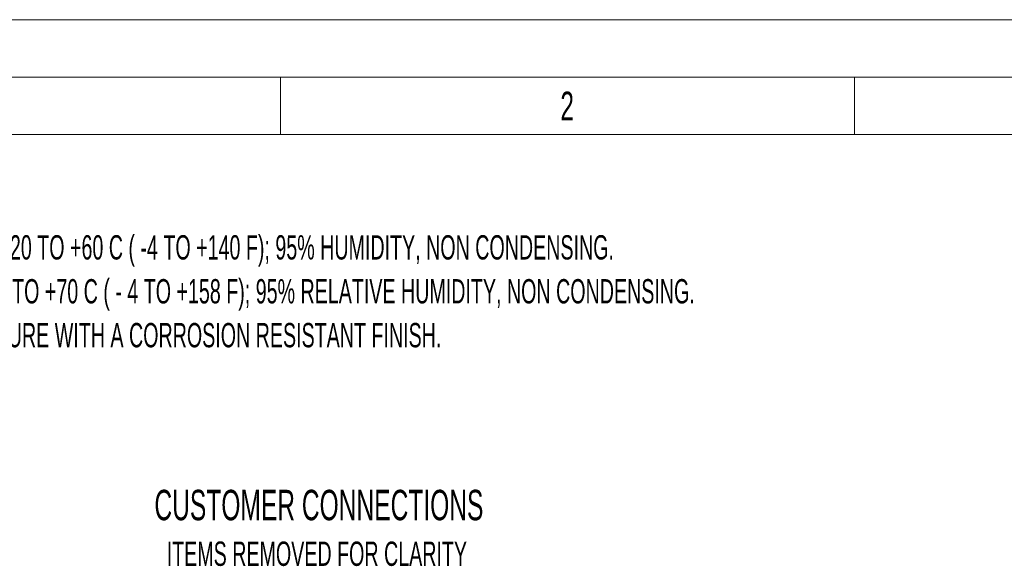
# Model space of a CAD drawing. Header units: millimetres. Extents: x 0 to 1260, y 0 to 891.
# Tile 55 of 56: x 862 to 1119, y 748 to 891. Entities that reach past the tile are written whole.
import ezdxf

# ---------------------------------------------------------------- set-up
doc = ezdxf.new("R2010")
doc.units = ezdxf.units.MM
doc.header["$LTSCALE"] = 3
doc.layers.add('FORMAT', color=7, linetype='Continuous')
doc.styles.add('SLDTEXTSTYLE0', font='TXT', dxfattribs={"width": 0.605})
doc.styles.add('SLDTEXTSTYLE1', font='TXT', dxfattribs={"width": 0.638186})

# ---------------------------------------------------------------- blocks, each defined once
blk = doc.blocks.new('SW_NOTE_0')
at = {"layer": 'FORMAT', "color": 0, "attachment_point": 1, "style": 'SLDTEXTSTYLE0'}
for s, insert, char_height in [('GENERAL INFORMATION:', (0, 10.23), 7.9375), ('1. CONTROLLER OPERATING TEMPERATURE : -20 TO +60 C ( -4 TO +140 F); 95% HUMIDITY, NON CONDENSING.', (0, -3.28), 6.35), ('2. CONTROLLER STORAGE TEMPERATURE: -20 TO +70 C ( - 4 TO +158 F); 95% RELATIVE HUMIDITY, NON CONDENSING.', (0, -14.75), 6.35), ('3. ENCLOSURE: NEMA 4x / IP66 METAL ENCLOSURE WITH A CORROSION RESISTANT FINISH.', (0, -26.21), 6.35), ('4. CONTROLLER WEIGHT: 1.7 Kg (3.7 lb).', (0, -37.68), 6.35)]:
    blk.add_mtext(s, dxfattribs=dict(at, insert=insert, char_height=char_height))
blk = doc.blocks.new('SW_NOTE_10')
at = {"layer": 'FORMAT', "color": 0, "attachment_point": 2, "style": 'SLDTEXTSTYLE0'}
for s, insert, char_height in [('CUSTOMER CONNECTIONS', (71.69, 10.23), 7.9375), ('ITEMS REMOVED FOR CLARITY', (71.16, -3.28), 6.35)]:
    blk.add_mtext(s, dxfattribs=dict(at, insert=insert, char_height=char_height))

msp = doc.modelspace()

# ---------------------------------------------------------------- linework, layer by layer
at = {"color": 7, "linetype": 'Continuous', "lineweight": 18}
for p, q in [((1260, 891), (0, 891)), ((1245, 876), (15, 876)), ((930, 876), (930, 861)), ((1080, 876), (1080, 861)), ((930, 861), (780, 861)), ((1080, 861), (930, 861)), ((1230, 861), (1080, 861))]:
    msp.add_line(p, q, dxfattribs=at)

# ---------------------------------------------------------------- block references
at = {"layer": 'FORMAT'}
for name, p in [('SW_NOTE_0', (740.564013, 837.989121)), ('SW_NOTE_10', (868.377197, 757.967642))]:
    msp.add_blockref(name, p, dxfattribs=at)

# ---------------------------------------------------------------- texts
at = {"color": 7, "linetype": 'Continuous', "lineweight": 0, "insert": (1004.946038, 872.20421), "char_height": 7.500033, "attachment_point": 2, "style": 'SLDTEXTSTYLE1'}
msp.add_mtext('2', dxfattribs=at)

doc.saveas('drawing.dxf')
